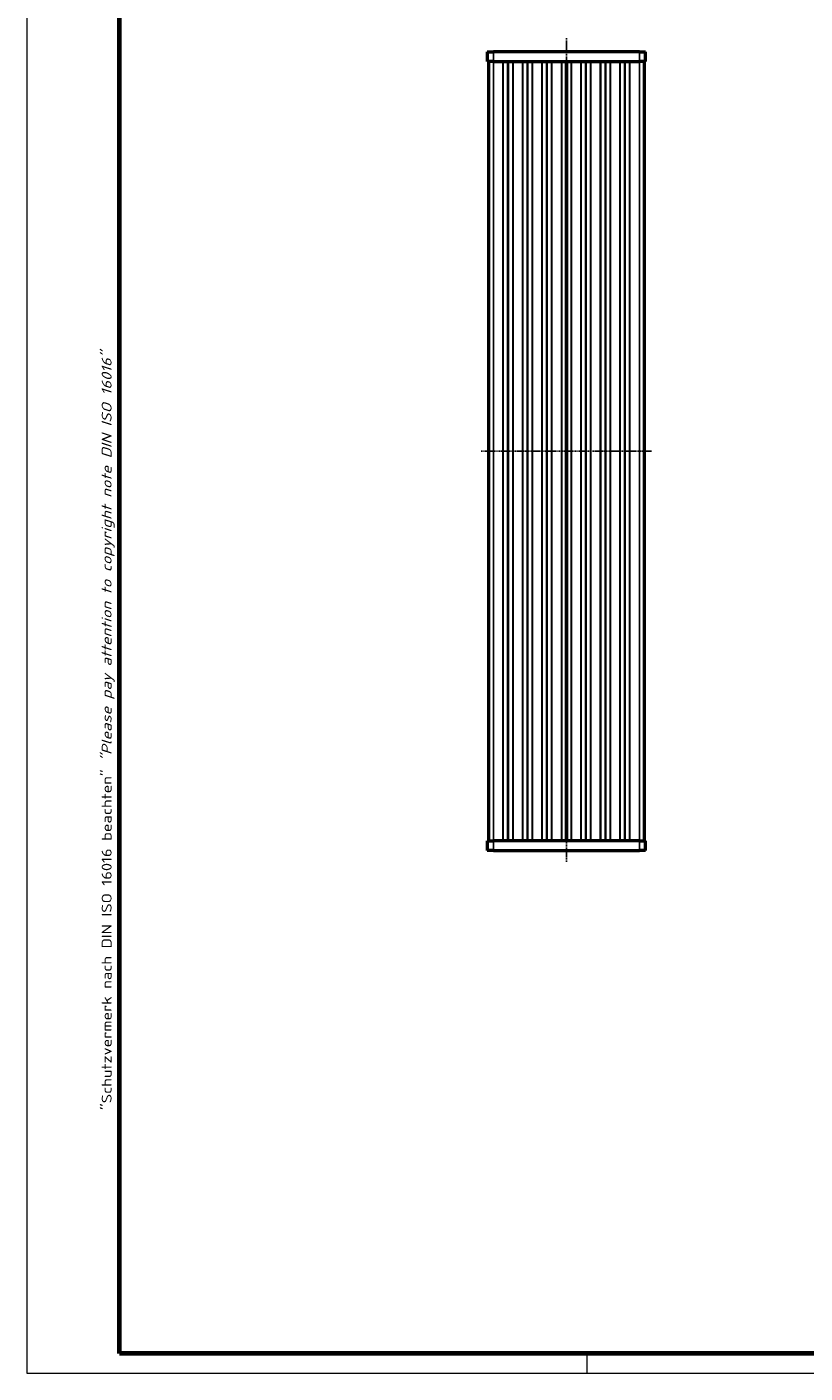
# Model space of a CAD drawing. Header units: millimetres. Extents: x 1 to 593, y 1 to 419.
# Tile 1 of 5: x 1 to 161, y 1 to 277. Entities that reach past the tile are written whole.
import ezdxf

# ---------------------------------------------------------------- set-up
doc = ezdxf.new("R2010")
doc.units = ezdxf.units.MM
doc.linetypes.add('CHAIN', pattern=[0.3543, 0.2362, -0.0295, 0.0591, -0.0295])
doc.linetypes.add('DASH_DOT', pattern=[0.37, 0.24, -0.06, 0.01, -0.06])
doc.layers.get('0').update_dxf_attribs({"lineweight": 25})
for name, color, linetype, lineweight in [('Mittellinie (ISO)', 1, 'DASH_DOT', 25), ('Rahmen (ISO)', 7, 'Continuous', 70), ('Sichtbar (ISO)', 7, 'Continuous', 50), ('Sichtbar schmal (ISO)', 1, 'Continuous', 25)]:
    doc.layers.add(name, color=color, linetype=linetype, lineweight=lineweight)
doc.styles.add('Notiztext (DIN)', font='isocpeur.ttf', dxfattribs={"width": 1.1})

# ---------------------------------------------------------------- blocks, each defined once
blk = doc.blocks.new('Ränder Bopla-A2-Rahmen')
at = {"layer": 'Rahmen (ISO)', "color": 1, "lineweight": 18}
for p, q in [((1, 419), (1, 1)), ((116, 5), (116, 1)), ((1, 1), (593, 1))]:
    blk.add_line(p, q, dxfattribs=at)
at = {"layer": 'Rahmen (ISO)', "color": 91, "lineweight": 70}
for p, q in [((20, 5), (20, 415)), ((589, 5), (20, 5))]:
    blk.add_line(p, q, dxfattribs=at)
at = {"layer": 'Rahmen (ISO)', "color": 1, "insert": (19, 55), "char_height": 2.03, "width": 162.684, "attachment_point": 7, "rotation": 90, "style": 'Notiztext (DIN)'}
blk.add_mtext('\\fISOCPEUR|b0|i0;\\W1.20;\\H2.0300;"Schutzvermerk nach DIN ISO 16016 beachten" \\fISOCPEUR|b0|i1;\\W1.20;\\H2.0300;"Please pay attention to copyright note DIN ISO 16016"', dxfattribs=at)

msp = doc.modelspace()

# ---------------------------------------------------------------- linework, layer by layer
at = {"layer": 'Mittellinie (ISO)', "linetype": 'CHAIN'}
for p, q in [((111.775724, 275.0857606), (111.775724, 105.9834109)), ((129.275724, 190.2687711), (94.275724, 190.2687711))]:
    msp.add_line(p, q, dxfattribs=at)
at = {"layer": 'Sichtbar (ISO)'}
for p, q in [((95.525724, 272.2687711), (96.775724, 272.2687711)), ((95.525724, 272.2687711), (95.525724, 270.2687711)), ((126.775724, 272.2687711), (96.775724, 272.2687711)), ((126.775724, 272.2687711), (128.025724, 272.2687711)), ((128.025724, 270.2687711), (128.025724, 272.2687711)), ((96.775724, 270.2687711), (95.525724, 270.2687711)), ((95.775724, 270.2687711), (95.775724, 110.2687711)), ((96.775724, 270.2687711), (126.775724, 270.2687711)), ((111.775724, 110.2687711), (111.775724, 270.2687711)), ((111.775724, 270.2687711), (111.775724, 110.2687711)), ((128.025724, 270.2687711), (126.775724, 270.2687711)), ((127.775724, 110.2687711), (127.775724, 270.2687711)), ((95.525724, 110.2687711), (96.775724, 110.2687711)), ((95.525724, 110.2687711), (95.525724, 108.2687711)), ((96.775724, 108.2687711), (95.525724, 108.2687711)), ((126.775724, 110.2687711), (96.775724, 110.2687711)), ((96.775724, 108.2687711), (126.775724, 108.2687711)), ((126.775724, 110.2687711), (128.025724, 110.2687711)), ((128.025724, 108.2687711), (126.775724, 108.2687711)), ((128.025724, 108.2687711), (128.025724, 110.2687711))]:
    msp.add_line(p, q, dxfattribs=at)
at = {"layer": 'Sichtbar schmal (ISO)'}
for p, q in [((96.775724, 270.2687711), (96.775724, 272.2687711)), ((126.775724, 272.2687711), (126.775724, 270.2687711)), ((96.775724, 110.2687711), (96.775724, 270.2687711)), ((98.7372075, 270.2687711), (98.7372075, 110.2687711)), ((98.8114857, 110.2687711), (98.8114857, 270.2687711)), ((99.7014459, 270.2687711), (99.7014459, 110.2687711)), ((99.8500021, 110.2687711), (99.8500021, 270.2687711)), ((100.7399623, 270.2687711), (100.7399623, 110.2687711)), ((100.8142405, 110.2687711), (100.8142405, 270.2687711)), ((102.7372075, 270.2687711), (102.7372075, 110.2687711)), ((102.8114857, 110.2687711), (102.8114857, 270.2687711)), ((103.7014459, 270.2687711), (103.7014459, 110.2687711)), ((103.8500021, 110.2687711), (103.8500021, 270.2687711)), ((104.7399623, 270.2687711), (104.7399623, 110.2687711)), ((104.8142405, 110.2687711), (104.8142405, 270.2687711)), ((106.7372075, 270.2687711), (106.7372075, 110.2687711)), ((106.8114857, 110.2687711), (106.8114857, 270.2687711)), ((107.7014459, 270.2687711), (107.7014459, 110.2687711)), ((107.8500021, 110.2687711), (107.8500021, 270.2687711)), ((108.7399623, 270.2687711), (108.7399623, 110.2687711)), ((108.8142405, 110.2687711), (108.8142405, 270.2687711)), ((110.7372075, 270.2687711), (110.7372075, 110.2687711)), ((110.8114857, 110.2687711), (110.8114857, 270.2687711)), ((111.6500021, 270.2687711), (111.6500021, 110.2687711)), ((111.9014459, 110.2687711), (111.9014459, 270.2687711)), ((112.7399623, 270.2687711), (112.7399623, 110.2687711)), ((112.8142405, 110.2687711), (112.8142405, 270.2687711)), ((114.7372075, 270.2687711), (114.7372075, 110.2687711)), ((114.8114857, 110.2687711), (114.8114857, 270.2687711)), ((115.7014459, 270.2687711), (115.7014459, 110.2687711)), ((115.8500021, 110.2687711), (115.8500021, 270.2687711)), ((116.7399623, 270.2687711), (116.7399623, 110.2687711)), ((116.8142405, 110.2687711), (116.8142405, 270.2687711)), ((118.7372075, 270.2687711), (118.7372075, 110.2687711)), ((118.8114857, 110.2687711), (118.8114857, 270.2687711)), ((119.7014459, 270.2687711), (119.7014459, 110.2687711)), ((119.8500021, 110.2687711), (119.8500021, 270.2687711)), ((120.7399623, 270.2687711), (120.7399623, 110.2687711)), ((120.8142405, 110.2687711), (120.8142405, 270.2687711)), ((122.7372075, 270.2687711), (122.7372075, 110.2687711)), ((122.8114857, 110.2687711), (122.8114857, 270.2687711)), ((123.7014459, 270.2687711), (123.7014459, 110.2687711)), ((123.8500021, 110.2687711), (123.8500021, 270.2687711)), ((124.7399623, 270.2687711), (124.7399623, 110.2687711)), ((124.8142405, 110.2687711), (124.8142405, 270.2687711)), ((126.775724, 270.2687711), (126.775724, 110.2687711)), ((96.775724, 108.2687711), (96.775724, 110.2687711)), ((126.775724, 110.2687711), (126.775724, 108.2687711))]:
    msp.add_line(p, q, dxfattribs=at)

# ---------------------------------------------------------------- block references
msp.add_blockref('Ränder Bopla-A2-Rahmen', (0, 0))

doc.saveas('drawing.dxf')
